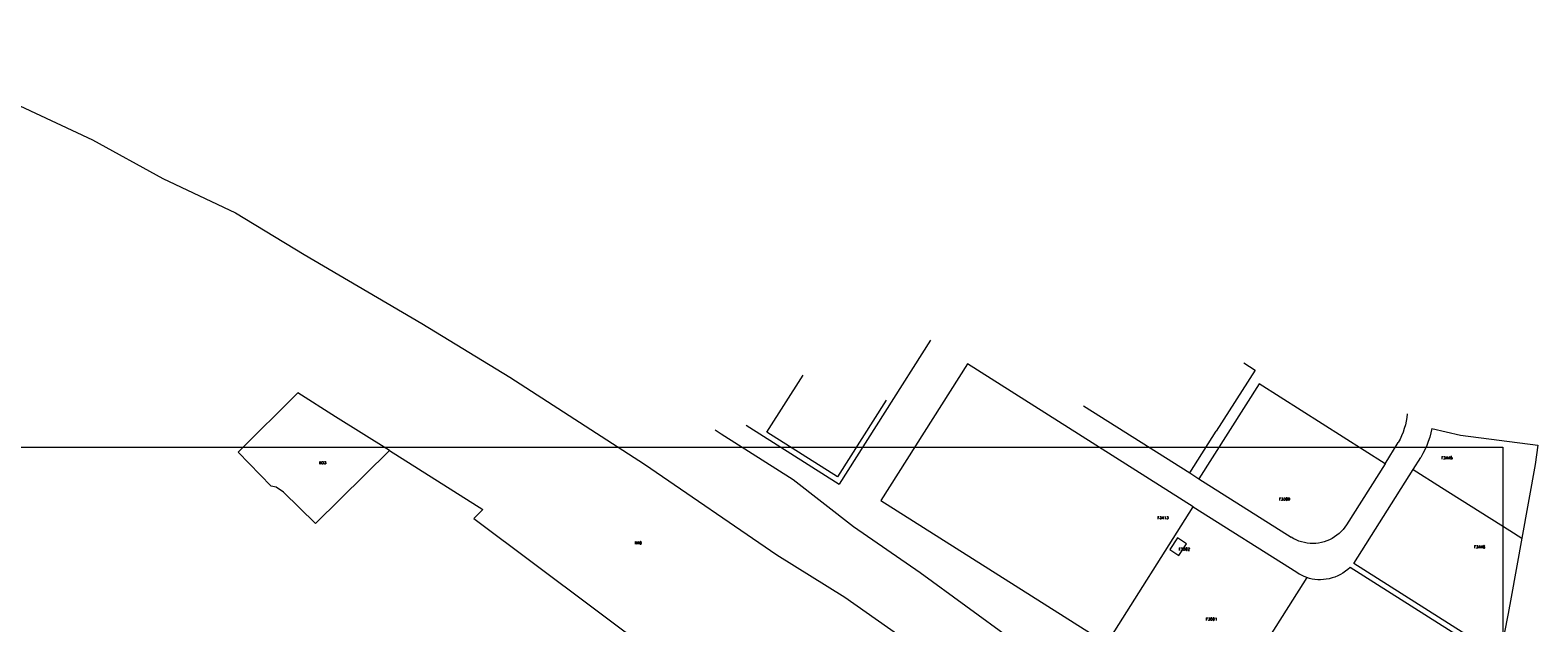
# Model space of a CAD drawing. Header units: metres. Extents: x 106308 to 107308, y 445607 to 446552.
# Tile 21 of 21: x 106744 to 107308, y 446330 to 446552. Entities that reach past the tile are written whole.
import ezdxf
from ezdxf.enums import TextEntityAlignment as Align

# ---------------------------------------------------------------- set-up
doc = ezdxf.new("R2010")
doc.units = ezdxf.units.M
doc.header["$MEASUREMENT"] = 0
doc.layers.add('Definitief', color=62, linetype='Continuous', lineweight=0)
doc.layers.add('perceelnummer', color=62, linetype='Continuous', lineweight=0)
doc.styles.get("Standard").update_dxf_attribs({"font": 'romans.shx'})

msp = doc.modelspace()

# ---------------------------------------------------------------- linework, layer by layer
at = {"linetype": 'Continuous', "lineweight": 0, "flags": 128}
msp.add_lwpolyline([(107294.765, 445804.217), (106441.121, 445804.217), (106441.121, 446395.971), (107294.765, 446395.971)], close=True, dxfattribs=at)
msp.add_lwpolyline([(107294.765, 445804.217), (106441.121, 445804.217), (106441.121, 446395.971), (107294.765, 446395.971)], close=True, dxfattribs=at)
at = {"layer": 'Definitief'}
for p, q in [((107080.659, 446436.003), (107046.471, 446382.196)), ((107203.537, 446419.674), (107181.049, 446384.201)), ((107250.749, 446389.744), (107203.537, 446419.674)), ((107064.067, 446413.62), (107045.808, 446384.882)), ((107137.924, 446411.54), (107177.589, 446386.394)), ((107011.6, 446404.301), (107046.471, 446382.196)), ((107177.622, 446386.373), (107187.553, 446402.025)), ((107250.749, 446389.744), (107255.635, 446397.756)), ((107250.749, 446389.744), (107236.293, 446366.94)), ((107261.254, 446387.657), (107264.076, 446392.123)), ((107177.589, 446386.394), (107177.622, 446386.373)), ((107177.622, 446386.373), (107181.049, 446384.201)), ((107181.049, 446384.201), (107215.593, 446362.302)), ((107239.018, 446352.469), (107261.254, 446387.657)), ((107062.095, 446376.087), (107146.539, 446322.557)), ((107146.539, 446322.557), (107178.938, 446373.657)), ((107293.168, 446315.796), (107237.601, 446350.998)), ((107293.586, 446317.9), (107239.018, 446352.469))]:
    msp.add_line(p, q, dxfattribs=at)
at = {"layer": 'Definitief', "flags": 128}
for points in [[(106690.248, 446552.086), (106739.866, 446523.746), (106767.124, 446511.056), (106793.37, 446496.526), (106820.531, 446483.661), (106846.248, 446468.166), (106890.306, 446442.312), (106923.223, 446422.189), (106973.618, 446389.622), (107023.132, 446355.719), (107048.606, 446339.853), (107097.679, 446305.283), (107119.894, 446288.759), (107141.016, 446267.331), (107159.694, 446243.838), (107169.092, 446231.689)], [(107178.938, 446373.657), (107094.506, 446427.174), (107062.095, 446376.087)], [(107197.814, 446427.531), (107202.036, 446424.852), (107187.553, 446402.025)], [(107045.808, 446384.882), (107019.431, 446401.621), (107032.973, 446422.967)], [(106878.149, 446394.713), (106850.578, 446367.434), (106838.567, 446379.211), (106835.84, 446381.099), (106833.943, 446381.357), (106821.632, 446394.182), (106843.944, 446416.292)], [(106878.149, 446394.713), (106858.035, 446407.403), (106843.944, 446416.292)], [(107259.013, 446408.54), (107258.844, 446407.127), (107258.601, 446405.725), (107258.284, 446404.338), (107257.895, 446402.969), (107257.434, 446401.623), (107256.903, 446400.303), (107256.302, 446399.013), (107255.635, 446397.756)], [(107000, 446402.538), (107002.33, 446401.01), (107029.2, 446383.87), (107051.84, 446366.29), (107076.7, 446349.15), (107110.92, 446324.2), (107119.396, 446318.419)], [(107268.217, 446402.95), (107267.844, 446401.329), (107267.396, 446399.728), (107266.874, 446398.148), (107266.28, 446396.595), (107265.615, 446395.071), (107264.879, 446393.579), (107264.076, 446392.123)], [(107268.217, 446402.95), (107278.899, 446400.529), (107307.857, 446396.755)], [(107307.857, 446396.755), (107306.913, 446389.508), (107301.875, 446361.947)], [(106878.149, 446394.713), (106913.148, 446372.633), (106909.753, 446369.314)], [(107261.254, 446387.657), (107271.82, 446380.97), (107297.315, 446364.833), (107301.875, 446361.947)], [(107178.938, 446373.657), (107217.669, 446349.171), (107218.594, 446348.614), (107219.519, 446348.128), (107221.398, 446347.199)], [(106909.753, 446369.314), (107000, 446301.71), (107007.162, 446296.345)], [(107236.293, 446366.94), (107235.688, 446366.057), (107235.021, 446365.219), (107234.296, 446364.431), (107233.517, 446363.696), (107232.688, 446363.019), (107231.812, 446362.403), (107230.894, 446361.851), (107229.94, 446361.366), (107228.953, 446360.95), (107227.939, 446360.605), (107226.904, 446360.334), (107225.851, 446360.137), (107224.787, 446360.016), (107223.717, 446359.971), (107222.647, 446360.003), (107221.582, 446360.111), (107220.527, 446360.294), (107219.488, 446360.553), (107218.47, 446360.884), (107217.478, 446361.288), (107216.517, 446361.761), (107215.593, 446362.302)], [(107301.875, 446361.947), (107297.85, 446339.93), (107296.735, 446333.761), (107293.586, 446317.9)], [(107237.601, 446350.998), (107236.762, 446350.246), (107235.876, 446349.549), (107234.948, 446348.91), (107233.981, 446348.332)], [(107221.398, 446347.199), (107214.536, 446336.367), (107188.828, 446295.787), (107185.82, 446291.039), (107182.409, 446285.648)], [(107228.666, 446346.556), (107227.621, 446346.423), (107226.57, 446346.365), (107225.517, 446346.382), (107224.468, 446346.475), (107223.428, 446346.643), (107222.403, 446346.884), (107221.398, 446347.199)], [(107233.981, 446348.332), (107232.971, 446347.835), (107231.929, 446347.407), (107230.861, 446347.05), (107229.772, 446346.766), (107228.666, 446346.556)]]:
    msp.add_lwpolyline(points, dxfattribs=at)
msp.add_lwpolyline([(107170.201, 446357.665), (107173.555, 446355.482), (107176.412, 446359.886), (107173.064, 446362.065)], close=True, dxfattribs=at)

# ---------------------------------------------------------------- texts
at = {"layer": 'perceelnummer', "linetype": 'Continuous', "lineweight": 0}
for s, p in [('N33', (106851.866, 446390.669)), ('F3445', (107271.715, 446392.463)), ('F3369', (107210.965, 446377.083)), ('F3413', (107165.508, 446370.117)), ('N40', (106969.921, 446360.65)), ('F3502', (107173.448, 446358.392)), ('F3446', (107283.937, 446359.153)), ('F3501', (107183.637, 446332.166))]:
    msp.add_text(s, height=1, dxfattribs=at).set_placement(p, align=Align.TOP_LEFT)

doc.saveas('drawing.dxf')
